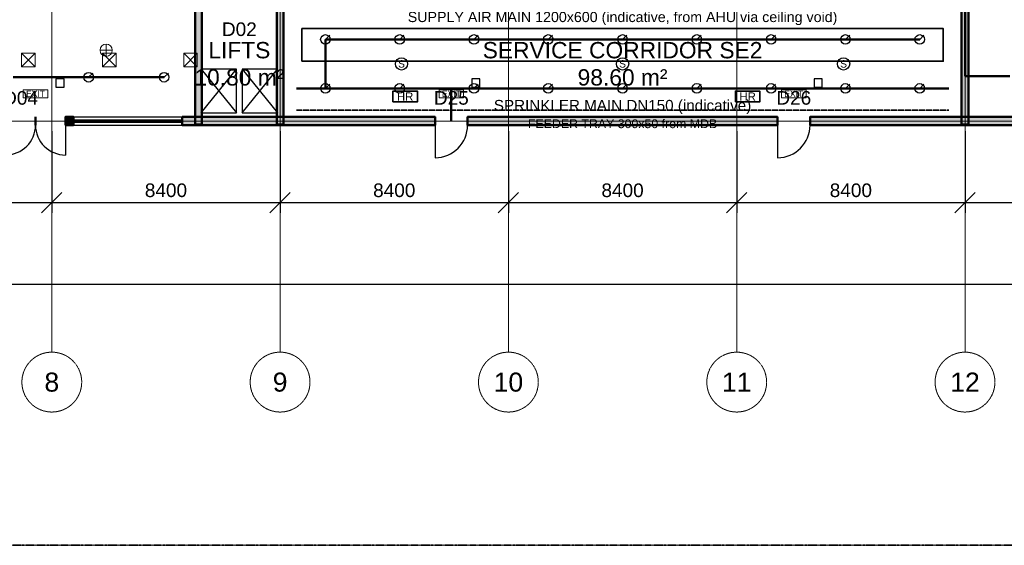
# Model space of a CAD drawing. Header units: millimetres. Extents: x -5300 to 125300, y -375 to 90375.
# Tile 6 of 10: x 63018 to 99246, y 0 to 19324. Entities that reach past the tile are written whole.
import ezdxf
from ezdxf.enums import TextEntityAlignment as Align

# ---------------------------------------------------------------- set-up
doc = ezdxf.new("R2010")
doc.units = ezdxf.units.MM
for name, pattern in [('CENTER', [5.08, 3.175, -0.635, 0.635, -0.635]), ('DASHED', [1.524, 1.27, -0.254]), ('PHANTOM', [6.35, 3.175, -0.635, 0.635, -0.635, 0.635, -0.635])]:
    doc.linetypes.add(name, pattern=pattern)
for name, color, linetype, lineweight in [('A-ANNO-DIMS', 1, 'Continuous', 18), ('A-ANNO-SYMB', 2, 'Continuous', 18), ('A-AREA-IDEN', 2, 'Continuous', 18), ('A-DOOR', 3, 'Continuous', 25), ('A-FLOR-EVTR', 251, 'Continuous', 25), ('A-GLAZ', 5, 'Continuous', 25), ('A-GRID', 1, 'CENTER', 13), ('A-WALL', 7, 'Continuous', 50), ('A-WALL-PATT', 8, 'Continuous', 9), ('C-PROP-LINE', 1, 'PHANTOM', 35), ('E-ANNO-TEXT', 52, 'Continuous', 18), ('E-FALM', 230, 'Continuous', 25), ('E-LITE', 2, 'Continuous', 18), ('E-LITE-EMER', 40, 'Continuous', 18), ('E-TRAY', 210, 'DASHED', 35), ('FP-ANNO-TEXT', 14, 'Continuous', 18), ('FP-HOSE', 20, 'Continuous', 35), ('FP-SPRK-HEAD', 1, 'Continuous', 25), ('FP-SPRK-PIPE', 12, 'Continuous', 50), ('M-ANNO-TEXT', 150, 'Continuous', 18), ('M-HVAC-SAD', 5, 'Continuous', 35), ('M-HVAC-SCD', 4, 'Continuous', 18)]:
    doc.layers.add(name, color=color, linetype=linetype, lineweight=lineweight)
doc.styles.add('MY-ARIAL', font='arial.ttf')
doc.dimstyles.new('MY-100', dxfattribs={"dimscale": 250, "dimtxt": 2, "dimasz": 1.5, "dimexe": 1.5, "dimexo": 1.5, "dimgap": 0.8, "dimtad": 1, "dimdec": 0, "dimdsep": 46, "dimtxsty": 'MY-ARIAL', "dimtsz": 1.5, "dimcen": 2.5, "dimclrd": 256, "dimclre": 256, "dimclrt": 256, "dimazin": 3, "dimtfac": 1, "dimtmove": 0, "dimatfit": 3})

msp = doc.modelspace()

# ---------------------------------------------------------------- hatches: boundary and pattern name
at = {"layer": 'A-WALL-PATT'}
for points in [[(97925, 15475), (97925, 42700), (97675, 42700), (97675, 15475)], [(69725, 15475), (69725, 19925), (69475, 19925), (69475, 15475)], [(72725, 15475), (72725, 19925), (72475, 19925), (72475, 15475)], [(64700, 15450), (65000, 15450), (65000, 15750), (64700, 15750)], [(69000, 15450), (78300, 15450), (78300, 15750), (69000, 15750)], [(79500, 15450), (90900, 15450), (90900, 15750), (79500, 15750)], [(92100, 15450), (100900, 15450), (100900, 15750), (92100, 15750)]]:
    msp.add_hatch(color=256, dxfattribs=at).paths.add_polyline_path(points)

# ---------------------------------------------------------------- linework, layer by layer
at = {"layer": 'A-DOOR'}
for p, q in [((64700, 15450), (64700, 14350)), ((78300, 15450), (78300, 14250)), ((90900, 15450), (90900, 14250))]:
    msp.add_line(p, q, dxfattribs=at)
for centre, radius, start, end in [((62500, 15450), 1100, -90, 0), ((64700, 15450), 1100, 180, -90), ((78300, 15450), 1200, -90, 0), ((90900, 15450), 1200, -90, 0)]:
    msp.add_arc(centre, radius, start, end, dxfattribs=at)
at = {"layer": 'A-FLOR-EVTR'}
for p, q in [((69700, 15900), (71000, 17500)), ((69700, 17500), (71000, 15900)), ((71200, 15900), (72500, 17500)), ((71200, 17500), (72500, 15900))]:
    msp.add_line(p, q, dxfattribs=at)
for points in [[(69700, 15900), (71000, 15900), (71000, 17500), (69700, 17500)], [(71200, 15900), (72500, 15900), (72500, 17500), (71200, 17500)]]:
    msp.add_lwpolyline(points, close=True, dxfattribs=at)
at = {"layer": 'A-GLAZ'}
for p, q in [((65000, 15750), (69000, 15750)), ((65000, 15637.5), (69000, 15637.5)), ((65000, 15562.5), (69000, 15562.5)), ((65000, 15450), (69000, 15450))]:
    msp.add_line(p, q, dxfattribs=at)
at = {"layer": 'A-GRID'}
for p, q in [((64200, 7100), (64200, 86500)), ((72600, 7100), (72600, 86500)), ((81000, 7100), (81000, 86500)), ((89400, 7100), (89400, 86500)), ((97800, 7100), (97800, 86500)), ((-3100, 15600), (123100, 15600))]:
    msp.add_line(p, q, dxfattribs=at)
for centre in [(64200, 6000), (72600, 6000), (81000, 6000), (89400, 6000), (97800, 6000)]:
    msp.add_circle(centre, 1100, dxfattribs=at)
at = {"layer": 'A-WALL'}
for p, q in [((63600, 15450), (63600, 15750)), ((63600, 15450), (63600, 15750)), ((64700, 15450), (64700, 15750)), ((65000, 15450), (65000, 15750)), ((69000, 15450), (69000, 15750)), ((78300, 15450), (78300, 15750)), ((79500, 15450), (79500, 15750)), ((90900, 15450), (90900, 15750)), ((92100, 15450), (92100, 15750))]:
    msp.add_line(p, q, dxfattribs=at)
for points in [[(97925, 15475), (97925, 42700), (97675, 42700), (97675, 15475)], [(69725, 15475), (69725, 19925), (69475, 19925), (69475, 15475)], [(72725, 15475), (72725, 19925), (72475, 19925), (72475, 15475)], [(64700, 15450), (65000, 15450), (65000, 15750), (64700, 15750)], [(69000, 15450), (78300, 15450), (78300, 15750), (69000, 15750)], [(79500, 15450), (90900, 15450), (90900, 15750), (79500, 15750)], [(92100, 15450), (100900, 15450), (100900, 15750), (92100, 15750)]]:
    msp.add_lwpolyline(points, close=True, dxfattribs=at)
at = {"layer": 'C-PROP-LINE'}
msp.add_lwpolyline([(0, 0), (120000, 0), (120000, 90000), (0, 90000)], close=True, dxfattribs=at)
at = {"layer": 'E-FALM'}
for points in [[(64350, 16850), (64650, 16850), (64650, 17150), (64350, 17150)], [(79650, 16850), (79950, 16850), (79950, 17150), (79650, 17150)], [(92250, 16850), (92550, 16850), (92550, 17150), (92250, 17150)]]:
    msp.add_lwpolyline(points, close=True, dxfattribs=at)
for centre in [(77066.7, 17700), (85200, 17700), (93333.3, 17700)]:
    msp.add_circle(centre, 225, dxfattribs=at)
at = {"layer": 'E-LITE'}
for p, q in [((65975, 18200), (66425, 18200)), ((66200, 17975), (66200, 18425))]:
    msp.add_line(p, q, dxfattribs=at)
msp.add_circle((66200, 18200), 225, dxfattribs=at)
at = {"layer": 'E-LITE-EMER'}
for points in [[(63150, 16450), (64050, 16450), (64050, 16750), (63150, 16750)], [(78450, 16450), (79350, 16450), (79350, 16750), (78450, 16750)], [(91050, 16450), (91950, 16450), (91950, 16750), (91050, 16750)]]:
    msp.add_lwpolyline(points, close=True, dxfattribs=at)
at = {"layer": 'E-TRAY'}
msp.add_line((73200, 16000), (97200, 16000), dxfattribs=at)
at = {"layer": 'FP-HOSE'}
for points in [[(76750, 16300), (77650, 16300), (77650, 16700), (76750, 16700)], [(89350, 16300), (90250, 16300), (90250, 16700), (89350, 16700)]]:
    msp.add_lwpolyline(points, close=True, dxfattribs=at)
at = {"layer": 'FP-SPRK-HEAD'}
for p, q in [((74266.7, 18600), (74424.2, 18757.5)), ((77000, 18600), (77157.5, 18757.5)), ((79733.3, 18600), (79890.8, 18757.5)), ((82466.7, 18600), (82624.2, 18757.5)), ((85200, 18600), (85357.5, 18757.5)), ((87933.3, 18600), (88090.8, 18757.5)), ((90666.7, 18600), (90824.2, 18757.5)), ((93400, 18600), (93557.5, 18757.5)), ((96133.3, 18600), (96290.8, 18757.5)), ((65555.6, 17207.1), (65713.1, 17364.6)), ((68333.3, 17207.1), (68490.8, 17364.6)), ((74266.7, 16800), (74424.2, 16957.5)), ((77000, 16800), (77157.5, 16957.5)), ((79733.3, 16800), (79890.8, 16957.5)), ((82466.7, 16800), (82624.2, 16957.5)), ((85200, 16800), (85357.5, 16957.5)), ((87933.3, 16800), (88090.8, 16957.5)), ((90666.7, 16800), (90824.2, 16957.5)), ((93400, 16800), (93557.5, 16957.5)), ((96133.3, 16800), (96290.8, 16957.5))]:
    msp.add_line(p, q, dxfattribs=at)
for centre in [(74266.7, 18600), (77000, 18600), (79733.3, 18600), (82466.7, 18600), (85200, 18600), (87933.3, 18600), (90666.7, 18600), (93400, 18600), (96133.3, 18600), (65555.6, 17207.1), (68333.3, 17207.1), (74266.7, 16800), (77000, 16800), (79733.3, 16800), (82466.7, 16800), (85200, 16800), (87933.3, 16800), (90666.7, 16800), (93400, 16800), (96133.3, 16800)]:
    msp.add_circle(centre, 175, dxfattribs=at)
at = {"layer": 'FP-SPRK-PIPE'}
for p, q in [((97800, 17243.5), (97800, 43800)), ((74266.7, 18600), (77000, 18600)), ((74266.7, 16800), (74266.7, 18600)), ((77000, 18600), (79733.3, 18600)), ((79733.3, 18600), (82466.7, 18600)), ((82466.7, 18600), (85200, 18600)), ((85200, 18600), (87933.3, 18600)), ((87933.3, 18600), (90666.7, 18600)), ((90666.7, 18600), (93400, 18600)), ((93400, 18600), (96133.3, 18600)), ((62777.8, 17207.1), (65555.6, 17207.1)), ((65555.6, 17207.1), (68333.3, 17207.1)), ((99450, 17243.5), (97800, 17243.5)), ((73200, 16800), (97200, 16800)), ((74266.7, 16800), (77000, 16800)), ((74266.7, 16800), (78900, 16800)), ((77000, 16800), (79733.3, 16800)), ((78900, 16800), (78900, 15600)), ((79733.3, 16800), (82466.7, 16800)), ((82466.7, 16800), (85200, 16800)), ((85200, 16800), (87933.3, 16800)), ((87933.3, 16800), (90666.7, 16800)), ((90666.7, 16800), (93400, 16800)), ((93400, 16800), (96133.3, 16800))]:
    msp.add_line(p, q, dxfattribs=at)
at = {"layer": 'M-HVAC-SAD'}
msp.add_lwpolyline([(73400, 17800), (97000, 17800), (97000, 19000), (73400, 19000)], close=True, dxfattribs=at)
at = {"layer": 'M-HVAC-SCD'}
for p, q in [((63084, 17592.3), (63584, 18092.3)), ((63084, 18092.3), (63584, 17592.3)), ((66068, 17592.3), (66568, 18092.3)), ((66068, 18092.3), (66568, 17592.3)), ((69052, 17592.3), (69552, 18092.3)), ((69052, 18092.3), (69552, 17592.3))]:
    msp.add_line(p, q, dxfattribs=at)
for points in [[(63084, 17592.3), (63584, 17592.3), (63584, 18092.3), (63084, 18092.3)], [(66068, 17592.3), (66568, 17592.3), (66568, 18092.3), (66068, 18092.3)], [(69052, 17592.3), (69552, 17592.3), (69552, 18092.3), (69052, 18092.3)]]:
    msp.add_lwpolyline(points, close=True, dxfattribs=at)

# ---------------------------------------------------------------- texts
at = {"layer": 'A-ANNO-SYMB', "style": 'MY-ARIAL'}
for s, p in [('D02', (71100, 18975)), ('D04', (63050, 16450)), ('D25', (78900, 16450)), ('D26', (91500, 16450))]:
    msp.add_text(s, height=500, dxfattribs=at).set_placement(p, align=Align.MIDDLE_CENTER)
at = {"layer": 'A-AREA-IDEN', "char_height": 600, "attachment_point": 5, "style": 'MY-ARIAL'}
for s, insert in [('LIFTS\\P10.80 m²', (71100, 17700)), ('SERVICE CORRIDOR SE2\\P98.60 m²', (85200, 17700))]:
    msp.add_mtext(s, dxfattribs=dict(at, insert=insert))
at = {"layer": 'A-GRID', "style": 'MY-ARIAL'}
for s, p in [('8', (64200, 6000)), ('9', (72600, 6000)), ('10', (81000, 6000)), ('11', (89400, 6000)), ('12', (97800, 6000))]:
    msp.add_text(s, height=700, dxfattribs=at).set_placement(p, align=Align.MIDDLE_CENTER)
at = {"layer": 'E-ANNO-TEXT', "style": 'MY-ARIAL'}
for s, height, p in [('EXIT', 225, (63600, 16600)), ('EXIT', 225, (78900, 16600)), ('EXIT', 225, (91500, 16600)), ('FEEDER TRAY 300x50 from MDB', 325, (85200, 15500))]:
    msp.add_text(s, height=height, dxfattribs=at).set_placement(p, align=Align.MIDDLE_CENTER)
at = {"layer": 'E-FALM', "style": 'MY-ARIAL'}
for p in [(77066.7, 17700), (85200, 17700), (93333.3, 17700)]:
    msp.add_text('S', height=270, dxfattribs=at).set_placement(p, align=Align.MIDDLE_CENTER)
at = {"layer": 'FP-ANNO-TEXT', "style": 'MY-ARIAL'}
for s, height, p in [('HR', 300, (77200, 16500)), ('SPRINKLER MAIN DN150 (indicative)', 400, (85200, 16175)), ('HR', 300, (89800, 16500))]:
    msp.add_text(s, height=height, dxfattribs=at).set_placement(p, align=Align.MIDDLE_CENTER)
at = {"layer": 'M-ANNO-TEXT', "style": 'MY-ARIAL'}
msp.add_text('SUPPLY AIR MAIN 1200x600 (indicative, from AHU via ceiling void)', height=375, dxfattribs=at).set_placement((85200, 19425), align=Align.MIDDLE_CENTER)

# ---------------------------------------------------------------- dimensions: what is measured, and where the dimension line sits
at = {"layer": 'A-ANNO-DIMS'}
for base, p1, p2 in [((5400, 9600), (5400, 15600), (114600, 15600)), ((55800, 12600), (55800, 15600), (64200, 15600)), ((64200, 12600), (64200, 15600), (72600, 15600)), ((72600, 12600), (72600, 15600), (81000, 15600)), ((81000, 12600), (81000, 15600), (89400, 15600)), ((89400, 12600), (89400, 15600), (97800, 15600)), ((97800, 12600), (97800, 15600), (106200, 15600))]:
    msp.add_linear_dim(base=base, p1=p1, p2=p2, dimstyle='MY-100', dxfattribs=at).render()

doc.saveas('drawing.dxf')
